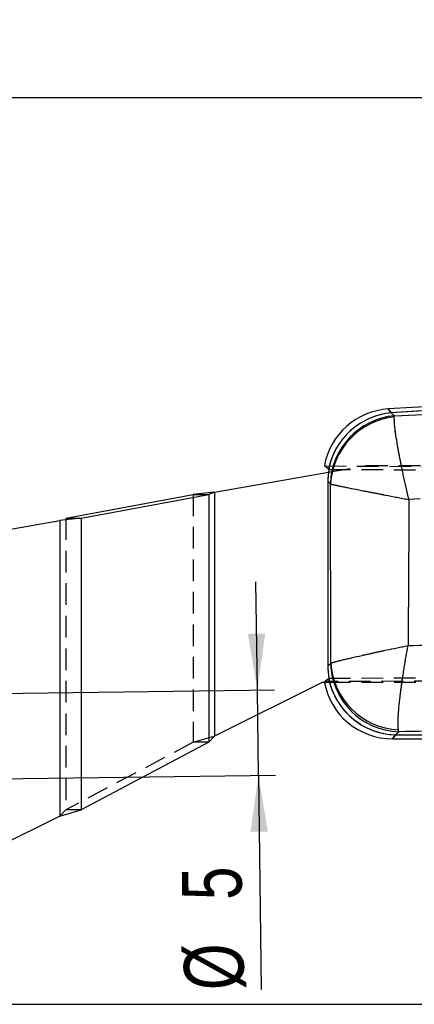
# Model space of a CAD drawing. Extents: x 54 to 317, y 26 to 285.
# Tile 16 of 23: x 224 to 247, y 227 to 285. Entities that reach past the tile are written whole.
import ezdxf

# ---------------------------------------------------------------- set-up
doc = ezdxf.new("R2010")
doc.units = 0
doc.linetypes.add('HIDDEN', pattern=[1.905, 1.27, -0.635])
doc.layers.get('0').update_dxf_attribs({"linetype": 'CONTINUOUS'})
doc.styles.add('SLDTEXTSTYLE0', font='TXT', dxfattribs={"width": 0.75})
doc.dimstyles.new('SLDDIMSTYLE1', dxfattribs={"dimtxt": 3.5, "dimasz": 3.302, "dimexe": 0, "dimexo": 0.0625, "dimgap": 0.875, "dimtad": 1, "dimdec": 0, "dimrnd": 1e-09, "dimzin": 12, "dimtxsty": 'SLDTEXTSTYLE0', "dimsah": 1, "dimcen": 0.09, "dimazin": 3, "dimtfac": 1, "dimtofl": 0, "dimtmove": 0, "dimatfit": 3, "dimtolj": 1, "dimtzin": 12})
doc.dimstyles.new('SLDDIMSTYLE3', dxfattribs={"dimtxt": 3.5, "dimasz": 3.302, "dimexe": 0, "dimexo": 0.0625, "dimgap": 0.875, "dimtad": 1, "dimdec": 3, "dimrnd": 1e-09, "dimzin": 12, "dimtxsty": 'SLDTEXTSTYLE0', "dimsah": 1, "dimcen": 0.09, "dimazin": 3, "dimtfac": 1, "dimtdec": 3, "dimtmove": 0, "dimatfit": 3, "dimtolj": 1, "dimtzin": 12})

# ---------------------------------------------------------------- blocks, each defined once
blk = doc.blocks.new('_D_1')
at = {"color": 179, "linetype": 'CONTINUOUS'}
for p, q in [((280.219, 263.849), (316.689, 263.849)), ((315.689, 263.849), (315.689, 226.866)), ((212.929, 226.866), (316.689, 226.866))]:
    blk.add_line(p, q, dxfattribs=at)
for points in [[(315.689, 263.849), (315.181, 260.547), (316.197, 260.547)], [(315.689, 226.866), (316.197, 230.168), (315.181, 230.168)]]:
    blk.add_solid(points, dxfattribs=at)
at = {"color": 179, "linetype": 'CONTINUOUS', "insert": (311.177, 239.272, 0.1), "char_height": 3.5, "attachment_point": 1, "rotation": 90, "style": 'SLDTEXTSTYLE0'}
blk.add_mtext('37', dxfattribs=at)
blk = doc.blocks.new('_D_2')
at = {"color": 179, "linetype": 'CONTINUOUS'}
for p, q in [((94.202, 241.928), (94.202, 280.99)), ((302.002, 252.425), (302.002, 280.99)), ((302.002, 279.99), (94.202, 279.99))]:
    blk.add_line(p, q, dxfattribs=at)
for points in [[(94.202, 279.99), (97.504, 279.482), (97.504, 280.498)], [(302.002, 279.99), (298.7, 280.498), (298.7, 279.482)]]:
    blk.add_solid(points, dxfattribs=at)
at = {"color": 179, "linetype": 'CONTINUOUS', "insert": (188.345, 284.502, 0.1), "char_height": 3.5, "attachment_point": 1, "style": 'SLDTEXTSTYLE0'}
blk.add_mtext('208', dxfattribs=at)
blk = doc.blocks.new('_D_6')
at = {"color": 179, "linetype": 'CONTINUOUS'}
for p, q in [((237.47, 245.279), (237.387, 251.628)), ((220.158, 245.051), (238.47, 245.292)), ((237.536, 240.279), (237.47, 245.279)), ((220.224, 240.052), (238.536, 240.292)), ((237.536, 240.279), (237.701, 227.736))]:
    blk.add_line(p, q, dxfattribs=at)
for points in [[(237.47, 245.279), (237.935, 248.587), (236.919, 248.574)], [(237.536, 240.279), (237.072, 236.971), (238.088, 236.984)]]:
    blk.add_solid(points, dxfattribs=at)
at = {"color": 179, "linetype": 'CONTINUOUS', "char_height": 3.5, "attachment_point": 1, "rotation": 90.75313, "style": 'SLDTEXTSTYLE0'}
for s, insert in [('5', (233.067, 232.954, 0.1)), ('%%c', (233.19, 227.677, 0.1))]:
    blk.add_mtext(s, dxfattribs=dict(at, insert=insert))

msp = doc.modelspace()

# ---------------------------------------------------------------- linework, layer by layer
at = {"color": 7, "linetype": 'CONTINUOUS'}
for p, q in [((279.2193, 263.8485), (245.1452, 261.7507)), ((279.2335, 263.6182), (245.3182, 261.5302)), ((245.5017, 261.3579), (278.9913, 262.9457)), ((245.3186, 261.5298), (245.5017, 261.3579)), ((245.4949, 261.2831), (245.5017, 261.3579)), ((234.9615, 256.8745), (241.6426, 258.0525)), ((241.6426, 258.219), (241.3979, 258.4116)), ((241.6433, 258.2188), (241.6426, 258.219)), ((241.7491, 257.367), (241.6054, 257.5019)), ((241.6054, 257.5019), (241.6054, 246.686)), ((241.7616, 257.3527), (241.7491, 257.367)), ((234.9615, 256.8745), (233.7131, 256.7477)), ((234.9615, 256.8745), (233.7131, 256.7477)), ((234.9615, 256.8745), (234.6195, 256.7477)), ((234.9615, 256.8745), (234.9615, 242.5791)), ((226.2412, 255.3456), (233.7131, 256.7477)), ((227.1475, 255.3456), (234.6195, 256.7477)), ((233.7131, 256.7477), (234.6195, 256.7477)), ((234.6195, 256.7477), (234.6195, 242.2206)), ((247.0186, 256.4785), (246.3551, 256.4429)), ((183.9742, 247.8263), (225.8992, 255.2188)), ((227.1475, 255.3456), (225.8992, 255.2188)), ((225.8992, 255.2188), (225.8992, 237.8976)), ((226.2412, 255.3456), (227.1475, 255.3456)), ((227.1475, 255.3456), (227.1475, 238.2561)), ((241.6054, 246.686), (241.7558, 246.8364)), ((241.7558, 246.8364), (241.7737, 246.8595)), ((241.6355, 245.9601), (241.6446, 245.9672)), ((241.3068, 245.7427), (234.9615, 242.5791)), ((241.3068, 245.7427), (241.669, 245.7427)), ((245.7541, 242.8381), (245.734, 242.9516)), ((234.6195, 242.2206), (234.9615, 242.5791)), ((245.3947, 242.417), (270.5073, 242.417)), ((245.7541, 242.8381), (245.5643, 242.6483)), ((245.5643, 242.6483), (270.5073, 242.6483)), ((234.6195, 242.2206), (227.1475, 238.2561)), ((225.8992, 237.8976), (217.4546, 233.6873)), ((225.8992, 237.8976), (227.1475, 238.2561))]:
    msp.add_line(p, q, dxfattribs=at)
at = {"color": 7, "linetype": 'HIDDEN'}
for p, q in [((279.2335, 263.6182), (245.3182, 261.5302)), ((245.5017, 261.3579), (278.9913, 262.9457)), ((245.3186, 261.5298), (245.5017, 261.3579)), ((245.4949, 261.2831), (245.5017, 261.3579)), ((241.3979, 258.4116), (286.5586, 258.2151)), ((241.6426, 258.0525), (243.8554, 258.4427)), ((241.6672, 258.21), (286.989, 258.0266)), ((243.8554, 258.4427), (279.352, 258.4427)), ((241.7491, 257.367), (241.6054, 257.5019)), ((241.7616, 257.3527), (241.7491, 257.367)), ((234.9615, 256.8745), (234.9615, 242.5791)), ((233.7131, 256.7477), (233.7131, 242.2206)), ((234.6195, 256.7477), (234.6195, 242.2206)), ((247.0186, 256.4785), (246.3551, 256.4429)), ((225.8992, 255.2188), (225.8992, 237.8976)), ((226.2412, 255.3456), (226.2412, 238.2561)), ((227.1475, 255.3456), (227.1475, 238.2561)), ((241.6054, 246.686), (241.7558, 246.8364)), ((241.7558, 246.8364), (241.7737, 246.8595)), ((295.5451, 246.0095), (241.3961, 245.7738)), ((241.3961, 245.7738), (241.6355, 245.9601)), ((241.6674, 245.9755), (295.6312, 246.1939)), ((241.669, 245.7427), (279.352, 245.7427)), ((245.7541, 242.8381), (245.734, 242.9516)), ((233.7131, 242.2206), (234.9615, 242.5791)), ((233.7131, 242.2206), (234.9615, 242.5791)), ((245.7541, 242.8381), (245.5643, 242.6483)), ((245.5643, 242.6483), (270.5073, 242.6483)), ((233.7131, 242.2206), (226.2412, 238.2561)), ((234.6195, 242.2206), (233.7131, 242.2206)), ((225.8992, 237.8976), (226.2412, 238.2561)), ((227.1475, 238.2561), (226.2412, 238.2561))]:
    msp.add_line(p, q, dxfattribs=at)
at = {"color": 8, "linetype": 'CONTINUOUS', "flags": 128}
for points in [[(245.3182, 261.5302), (245.1645, 261.7261), (245.1452, 261.7507)], [(245.3947, 242.417), (245.4136, 242.4427), (245.5643, 242.6483)]]:
    msp.add_lwpolyline(points, dxfattribs=at)
at = {"color": 7, "linetype": 'HIDDEN', "flags": 128}
for points in [[(245.1452, 261.7507), (245.1645, 261.7261), (245.3182, 261.5302)], [(245.5643, 242.6483), (245.4136, 242.4427), (245.3947, 242.417)]]:
    msp.add_lwpolyline(points, dxfattribs=at)
at = {"color": 7, "linetype": 'CONTINUOUS'}
for centre, radius, start, end in [((245.3947, 257.6983), 4.06, 93.407471, 169.872411), ((245.7088, 257.401), 4.1476, 95.403548, 168.624709), ((245.7095, 257.4005), 4.1477, 95.40677, 168.621852), ((245.8898, 257.2332), 4.1429, 95.376187, 178.149238), ((245.9272, 257.1342), 4.1714, 95.949557, 176.998175), ((245.8987, 246.9809), 4.1454, 181.998018, 268.002), ((245.9502, 247.1314), 4.1854, 183.725212, 267.038115), ((245.7117, 246.7964), 4.1507, 191.524179, 267.965827), ((245.3947, 246.477), 4.06, 189.951884, 270.057552)]:
    msp.add_arc(centre, radius, start, end, dxfattribs=at)
at = {"color": 7, "linetype": 'HIDDEN'}
for centre, radius, start, end in [((245.709, 257.4005), 4.1481, 95.405872, 165.909492), ((245.7097, 257.4001), 4.1482, 95.409122, 165.903371), ((245.8898, 257.2332), 4.1429, 95.376187, 178.149238), ((245.9272, 257.1342), 4.1714, 95.949557, 176.998175), ((245.8987, 246.9809), 4.1454, 181.998018, 268.002), ((245.9502, 247.1314), 4.1854, 183.725212, 267.038115), ((245.7119, 246.797), 4.1513, 194.250542, 267.962687)]:
    msp.add_arc(centre, radius, start, end, dxfattribs=at)
at = {"color": 7, "linetype": 'CONTINUOUS'}
for centre, major_axis, ratio, start_param, end_param in [((256.314, 262.5488), (11.1643, 0.7093), 0.175747, 3.3047405, 3.3049597), ((245.7248, 257.3881), (3.0062, -2.8956), 0.9727093, 3.7210154, 3.8944372), ((244.228, 258.7937), (8.5894, -2.7677), 0.153481, 4.4565265, 4.4594413), ((245.7248, 246.8071), (2.9187, 2.9938), 0.9710246, 2.358201, 2.5319393), ((244.364, 245.4462), (7.9197, 2.4343), 0.163833, 1.8674623, 1.8705203)]:
    msp.add_ellipse(centre, major_axis=major_axis, ratio=ratio, start_param=start_param, end_param=end_param, dxfattribs=at)
at = {"color": 7, "linetype": 'HIDDEN'}
for centre, major_axis, ratio, start_param, end_param in [((256.314, 262.5488), (11.1643, 0.7093), 0.175747, 3.3047405, 3.3049597), ((245.7248, 257.3881), (3.0062, -2.8956), 0.9727093, 3.6710675, 3.8944372), ((245.7248, 246.8071), (2.9187, 2.9938), 0.9710246, 2.358201, 2.5818215)]:
    msp.add_ellipse(centre, major_axis=major_axis, ratio=ratio, start_param=start_param, end_param=end_param, dxfattribs=at)
at = {"color": 7, "linetype": 'CONTINUOUS'}
for points, knots in [([(246.3551, 256.4429), (246.3539, 256.4477), (246.2428, 256.9124), (246.1122, 257.4851), (245.9393, 258.2931), (245.8139, 258.9103), (245.6427, 259.8356), (245.5018, 260.7618), (245.4971, 261.1149), (245.4949, 261.2831)], [0, 0, 0, 0, 0.0021873, 0.2130594, 0.2607273, 0.3912264, 0.521716, 0.7721883, 1, 1, 1, 1]), ([(241.7737, 246.8595), (241.7714, 248.6112), (241.7669, 252.1089), (241.7633, 255.6067), (241.7616, 257.3527)], [0, 0, 0, 0, 0.5008309, 1, 1, 1, 1]), ([(241.7616, 257.3527), (241.895, 257.3226), (242.1752, 257.2594), (243.0318, 257.0866), (243.9163, 256.9124), (244.5169, 256.7955), (245.3114, 256.642), (245.8821, 256.5327), (246.3503, 256.4438), (246.3551, 256.4429)], [0, 0, 0, 0, 0.2278089, 0.4782812, 0.6087663, 0.7392602, 0.7869396, 0.9978129, 1, 1, 1, 1]), ([(246.3551, 256.4429), (246.3473, 255.011), (246.3319, 252.1599), (246.3132, 249.3088), (246.3038, 247.8896)], [0, 0, 0, 0, 0.50223303, 1, 1, 1, 1]), ([(246.3038, 247.8896), (248.0755, 247.9316), (255.9923, 248.1194), (263.9123, 248.2739), (270.0599, 248.3939)], [0, 0, 0, 0, 0.22378, 1, 1, 1, 1]), ([(241.7737, 246.8595), (241.907, 246.8996), (242.1884, 246.9845), (243.05, 247.1887), (243.9412, 247.3885), (244.5593, 247.5229), (245.3325, 247.6881), (245.8753, 247.8015), (246.299, 247.8886), (246.3038, 247.8896)], [0, 0, 0, 0, 0.2294736, 0.4846431, 0.6166438, 0.7486553, 0.8049523, 0.9977969, 1, 1, 1, 1]), ([(245.734, 242.9516), (245.7229, 243.1341), (245.6994, 243.5196), (245.7845, 244.4899), (245.9047, 245.4506), (245.9996, 246.1015), (246.1269, 246.9041), (246.2235, 247.4579), (246.3029, 247.8848), (246.3038, 247.8896)], [0, 0, 0, 0, 0.2294853, 0.4846538, 0.6166803, 0.7487174, 0.8049556, 0.9977963, 1, 1, 1, 1]), ([(270.5073, 243.2301), (264.364, 243.1344), (256.1118, 243.0059), (247.8623, 242.8722), (245.7541, 242.8381)], [0, 0, 0, 0, 0.7444506, 1, 1, 1, 1])]:
    msp.add_open_spline(points, degree=3, knots=knots, dxfattribs=at)
at = {"color": 7, "linetype": 'HIDDEN'}
for points, knots in [([(246.3551, 256.4429), (246.3539, 256.4477), (246.2428, 256.9124), (246.1122, 257.4851), (245.9393, 258.2931), (245.8139, 258.9103), (245.6427, 259.8356), (245.5018, 260.7618), (245.4971, 261.1149), (245.4949, 261.2831)], [0, 0, 0, 0, 0.0021873, 0.2130594, 0.2607273, 0.3912264, 0.521716, 0.7721883, 1, 1, 1, 1]), ([(241.7616, 257.3527), (241.895, 257.3226), (242.1752, 257.2594), (243.0318, 257.0866), (243.9163, 256.9124), (244.5169, 256.7955), (245.3114, 256.642), (245.8821, 256.5327), (246.3503, 256.4438), (246.3551, 256.4429)], [0, 0, 0, 0, 0.2278089, 0.4782812, 0.6087663, 0.7392602, 0.7869396, 0.9978129, 1, 1, 1, 1]), ([(241.7737, 246.8595), (241.7714, 248.6112), (241.7669, 252.1089), (241.7633, 255.6067), (241.7616, 257.3527)], [0, 0, 0, 0, 0.5008309, 1, 1, 1, 1]), ([(246.3551, 256.4429), (246.3473, 255.011), (246.3319, 252.1599), (246.3132, 249.3088), (246.3038, 247.8896)], [0, 0, 0, 0, 0.50223303, 1, 1, 1, 1]), ([(246.3038, 247.8896), (248.0755, 247.9316), (255.9923, 248.1194), (263.9123, 248.2739), (270.0599, 248.3939)], [0, 0, 0, 0, 0.22378, 1, 1, 1, 1]), ([(241.7737, 246.8595), (241.907, 246.8996), (242.1884, 246.9845), (243.05, 247.1887), (243.9412, 247.3885), (244.5593, 247.5229), (245.3325, 247.6881), (245.8753, 247.8015), (246.299, 247.8886), (246.3038, 247.8896)], [0, 0, 0, 0, 0.2294736, 0.4846431, 0.6166438, 0.7486553, 0.8049523, 0.9977969, 1, 1, 1, 1]), ([(245.734, 242.9516), (245.7229, 243.1341), (245.6994, 243.5196), (245.7845, 244.4899), (245.9047, 245.4506), (245.9996, 246.1015), (246.1269, 246.9041), (246.2235, 247.4579), (246.3029, 247.8848), (246.3038, 247.8896)], [0, 0, 0, 0, 0.2294853, 0.4846538, 0.6166803, 0.7487174, 0.8049556, 0.9977963, 1, 1, 1, 1]), ([(270.5073, 243.2301), (264.364, 243.1344), (256.1118, 243.0059), (247.8623, 242.8722), (245.7541, 242.8381)], [0, 0, 0, 0, 0.7444506, 1, 1, 1, 1])]:
    msp.add_open_spline(points, degree=3, knots=knots, dxfattribs=at)

# ---------------------------------------------------------------- dimensions: what is measured, and where the dimension line sits
at = {"color": 179, "linetype": 'CONTINUOUS'}
dim = msp.add_linear_dim(base=(94.2015, 279.9902), p1=(302.0019, 251.4249), p2=(94.2015, 240.9281), dimstyle='SLDDIMSTYLE1', dxfattribs=at)
dim.commit()
dim.dimension.update_dxf_attribs({"geometry": '_D_2', "text_midpoint": (193.6465, 279.9902), "dimtype": 160})
dim = msp.add_linear_dim(base=(315.6885, 226.8658), p1=(279.2193, 263.8485), p2=(211.9293, 226.8658), angle=90, dimstyle='SLDDIMSTYLE1', dxfattribs=at)
dim.commit()
dim.dimension.update_dxf_attribs({"geometry": '_D_1', "text_midpoint": (315.6885, 243.2798), "dimtype": 160})
dim = msp.add_linear_dim(base=(237.4705, 245.2787), p1=(219.2238, 240.0384), p2=(219.1581, 245.038), angle=270.753128, text='%%c<>', dimstyle='SLDDIMSTYLE3', dxfattribs=at)
dim.commit()
dim.dimension.update_dxf_attribs({"geometry": '_D_6', "text_midpoint": (237.6307, 233.09), "dimtype": 160})

doc.saveas('drawing.dxf')
